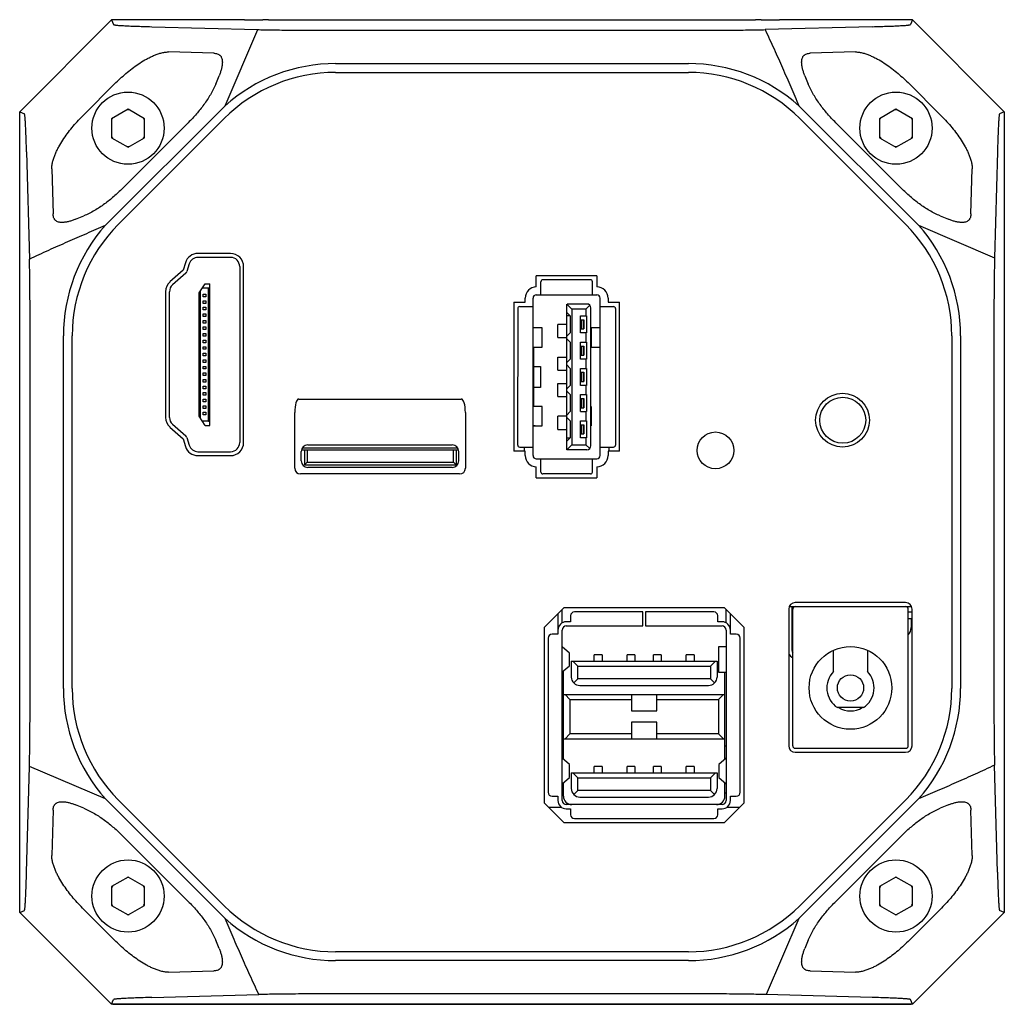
# Model space of a CAD drawing. Header units: millimetres. Extents: x 52 to 372, y 90 to 273.
# Tile 3 of 3: x 297 to 372, y 90 to 165. Entities that reach past the tile are written whole.
import ezdxf

# ---------------------------------------------------------------- set-up
doc = ezdxf.new("R2010")
doc.units = ezdxf.units.MM
doc.header["$LTSCALE"] = 23.1
doc.layers.add('00_COMPONENTS', color=7, linetype='CONTINUOUS')

msp = doc.modelspace()

# ---------------------------------------------------------------- linework, layer by layer
at = {"layer": '00_COMPONENTS', "color": 7}
for p, q in [((296.785, 158.232), (303.785, 165.232)), ((303.785, 165.232), (303.933, 164.875)), ((313.897, 165.232), (303.785, 165.232)), ((315.737, 165.246), (315.312, 165.241)), ((315.737, 165.246), (352.834, 165.246)), ((353.258, 165.241), (352.834, 165.246)), ((364.785, 165.232), (354.673, 165.232)), ((364.785, 165.232), (364.637, 164.875)), ((364.785, 165.232), (371.785, 158.232)), ((306.847, 164.712), (314.913, 164.491)), ((312.426, 158.692), (314.913, 164.491)), ((321.153, 164.438), (347.421, 164.438)), ((361.723, 164.712), (353.557, 164.488)), ((311.567, 162.688), (308.122, 162.786)), ((360.448, 162.786), (357.004, 162.688)), ((320.853, 161.903), (347.717, 161.903)), ((311.72, 160.343), (311.978, 160.974)), ((320.853, 161.232), (347.717, 161.232)), ((356.592, 160.974), (356.851, 160.343)), ((304.119, 160.449), (301.569, 157.898)), ((367.001, 157.898), (364.451, 160.449)), ((303.325, 149.591), (312.426, 158.692)), ((305.035, 158.422), (303.785, 157.7)), ((306.285, 157.7), (305.035, 158.422)), ((365.245, 149.591), (356.144, 158.692)), ((363.535, 158.42), (362.285, 157.698)), ((364.785, 157.698), (363.535, 158.42)), ((296.785, 97.232), (296.785, 158.232)), ((296.785, 158.232), (297.143, 158.084)), ((303.785, 157.7), (303.785, 156.256)), ((312.372, 157.719), (304.298, 149.645)), ((306.285, 156.256), (306.285, 157.7)), ((364.272, 149.645), (356.198, 157.719)), ((362.285, 157.698), (362.285, 156.255)), ((364.785, 156.255), (364.785, 157.698)), ((371.785, 158.232), (371.428, 158.084)), ((371.785, 158.232), (371.785, 97.232)), ((304.618, 152.393), (309.625, 157.4)), ((358.945, 157.4), (363.952, 152.393)), ((303.785, 156.256), (305.035, 155.535)), ((305.035, 155.535), (306.285, 156.256)), ((362.285, 156.255), (363.535, 155.533)), ((363.535, 155.533), (364.785, 156.255)), ((297.305, 155.17), (297.529, 147.004)), ((371.265, 155.17), (371.044, 147.104)), ((299.232, 153.895), (299.33, 150.451)), ((369.24, 150.451), (369.339, 153.895)), ((301.043, 150.04), (301.675, 150.298)), ((366.896, 150.298), (367.527, 150.04)), ((365.245, 149.591), (371.044, 147.104)), ((312.845, 147.434), (310.367, 147.434)), ((312.845, 147.134), (310.367, 147.134)), ((309.411, 146.728), (309.234, 146.154)), ((309.698, 146.64), (309.521, 146.066)), ((313.545, 146.434), (313.545, 133.034)), ((313.845, 133.034), (313.845, 146.434)), ((309.234, 146.154), (308.234, 145.274)), ((309.432, 145.929), (308.433, 145.049)), ((336.135, 144.884), (336.135, 145.734)), ((340.755, 145.734), (336.135, 145.734)), ((340.755, 145.734), (340.755, 144.884)), ((310.46, 144.437), (310.908, 145.134)), ((311.17, 144.784), (310.683, 144.784)), ((310.908, 145.134), (311.28, 145.134)), ((311.17, 144.784), (311.28, 144.861)), ((311.17, 134.684), (311.17, 144.784)), ((311.28, 134.334), (311.28, 145.134)), ((336.485, 144.284), (336.485, 145.284)), ((340.255, 145.434), (336.635, 145.434)), ((340.405, 144.284), (340.405, 145.284)), ((307.895, 144.524), (307.895, 134.945)), ((308.195, 134.945), (308.195, 144.524)), ((310.46, 135.031), (310.46, 144.437)), ((310.57, 134.86), (310.57, 144.608)), ((310.77, 144.134), (310.77, 144.334)), ((310.77, 144.334), (310.97, 144.334)), ((310.97, 144.134), (310.77, 144.134)), ((310.97, 144.334), (310.97, 144.134)), ((335.285, 143.734), (335.285, 144.034)), ((335.885, 138.064), (335.885, 144.034)), ((336.135, 144.284), (340.755, 144.284)), ((341.005, 132.034), (341.005, 144.034)), ((341.605, 144.034), (341.605, 143.734)), ((310.77, 143.634), (310.77, 143.834)), ((310.77, 143.834), (310.97, 143.834)), ((310.97, 143.634), (310.77, 143.634)), ((310.77, 143.134), (310.77, 143.334)), ((310.77, 143.334), (310.97, 143.334)), ((310.97, 143.834), (310.97, 143.634)), ((310.97, 143.334), (310.97, 143.134)), ((334.42, 143.734), (334.42, 132.384)), ((334.42, 143.734), (335.285, 143.734)), ((334.87, 143.384), (335.885, 143.384)), ((338.455, 132.484), (338.455, 143.584)), ((338.836, 143.203), (338.455, 143.584)), ((338.485, 143.586), (340.074, 143.586)), ((340.207, 143.496), (339.914, 143.203)), ((340.295, 132.784), (340.295, 143.284)), ((341.005, 143.384), (342.02, 143.384)), ((341.605, 143.734), (342.474, 143.734)), ((342.474, 132.384), (342.474, 143.734)), ((310.97, 143.134), (310.77, 143.134)), ((310.77, 142.634), (310.77, 142.834)), ((310.77, 142.834), (310.97, 142.834)), ((310.97, 142.634), (310.77, 142.634)), ((310.97, 142.834), (310.97, 142.634)), ((334.72, 143.234), (334.72, 138.064)), ((338.455, 142.944), (338.715, 142.684)), ((338.715, 142.684), (338.455, 142.684)), ((338.715, 142.684), (338.715, 141.384)), ((339.914, 143.203), (338.836, 143.203)), ((338.836, 143.203), (338.836, 132.865)), ((339.515, 142.684), (339.972, 142.684)), ((339.515, 141.384), (339.515, 142.684)), ((339.914, 143.203), (339.914, 142.684)), ((339.972, 142.684), (339.972, 141.384)), ((342.17, 143.234), (342.17, 132.834)), ((310.77, 142.134), (310.77, 142.334)), ((310.77, 142.334), (310.97, 142.334)), ((310.97, 142.134), (310.77, 142.134)), ((310.77, 141.634), (310.77, 141.834)), ((310.77, 141.834), (310.97, 141.834)), ((310.97, 142.334), (310.97, 142.134)), ((310.97, 141.834), (310.97, 141.634)), ((338.455, 142.034), (337.775, 142.034)), ((337.775, 141.034), (337.775, 142.034)), ((339.515, 142.384), (339.765, 142.384)), ((339.565, 142.384), (339.565, 141.684)), ((339.715, 142.384), (339.715, 141.684)), ((339.765, 142.384), (339.765, 141.684)), ((300.115, 114.301), (300.115, 141.164)), ((300.785, 114.301), (300.785, 141.164)), ((310.97, 141.634), (310.77, 141.634)), ((310.77, 141.134), (310.77, 141.334)), ((310.77, 141.334), (310.97, 141.334)), ((310.97, 141.134), (310.77, 141.134)), ((310.97, 141.334), (310.97, 141.134)), ((336.585, 141.773), (335.885, 141.773)), ((336.585, 140.295), (336.585, 141.773)), ((337.775, 141.034), (338.455, 141.034)), ((338.715, 141.384), (338.455, 141.124)), ((339.515, 141.684), (339.765, 141.684)), ((339.972, 141.384), (339.515, 141.384)), ((339.914, 141.384), (339.914, 140.684)), ((341.005, 141.773), (340.305, 141.773)), ((340.305, 141.773), (340.305, 140.295)), ((367.785, 141.164), (367.785, 114.301)), ((368.456, 141.164), (368.456, 114.301)), ((297.58, 114.601), (297.58, 140.868)), ((310.77, 140.634), (310.77, 140.834)), ((310.77, 140.834), (310.97, 140.834)), ((310.97, 140.634), (310.77, 140.634)), ((310.77, 140.134), (310.77, 140.334)), ((310.77, 140.334), (310.97, 140.334)), ((310.97, 140.834), (310.97, 140.634)), ((310.97, 140.334), (310.97, 140.134)), ((335.885, 140.295), (336.585, 140.295)), ((335.955, 135.773), (335.955, 140.295)), ((338.455, 140.944), (338.715, 140.684)), ((338.715, 140.684), (338.715, 139.384)), ((339.515, 140.684), (339.972, 140.684)), ((339.515, 139.384), (339.515, 140.684)), ((339.515, 140.384), (339.765, 140.384)), ((339.565, 140.384), (339.565, 139.684)), ((339.715, 140.384), (339.715, 139.684)), ((339.765, 140.384), (339.765, 139.684)), ((339.972, 140.684), (339.972, 139.384)), ((340.305, 140.295), (341.005, 140.295)), ((370.991, 140.864), (370.991, 114.597)), ((310.97, 140.134), (310.77, 140.134)), ((310.77, 139.634), (310.77, 139.834)), ((310.77, 139.834), (310.97, 139.834)), ((310.97, 139.634), (310.77, 139.634)), ((310.97, 139.834), (310.97, 139.634)), ((337.775, 139.534), (338.455, 139.534)), ((337.775, 138.534), (337.775, 139.534)), ((339.515, 139.684), (339.765, 139.684)), ((310.77, 139.134), (310.77, 139.334)), ((310.77, 139.334), (310.97, 139.334)), ((310.97, 139.134), (310.77, 139.134)), ((310.77, 138.634), (310.77, 138.834)), ((310.77, 138.834), (310.97, 138.834)), ((310.97, 139.334), (310.97, 139.134)), ((310.97, 138.834), (310.97, 138.634)), ((335.955, 138.834), (336.455, 138.834)), ((336.455, 138.834), (336.455, 137.234)), ((338.715, 139.384), (338.455, 139.124)), ((338.455, 138.944), (338.715, 138.684)), ((339.972, 139.384), (339.515, 139.384)), ((339.914, 139.384), (339.914, 138.684)), ((310.97, 138.634), (310.77, 138.634)), ((310.77, 138.134), (310.77, 138.334)), ((310.77, 138.334), (310.97, 138.334)), ((310.97, 138.134), (310.77, 138.134)), ((310.97, 138.334), (310.97, 138.134)), ((334.72, 132.834), (334.72, 138.034)), ((335.885, 132.034), (335.885, 138.034)), ((337.775, 138.534), (338.455, 138.534)), ((338.715, 138.684), (338.715, 137.384)), ((339.515, 138.684), (339.972, 138.684)), ((339.515, 137.384), (339.515, 138.684)), ((339.515, 138.384), (339.765, 138.384)), ((339.565, 138.384), (339.565, 137.684)), ((339.715, 138.384), (339.715, 137.684)), ((339.765, 138.384), (339.765, 137.684)), ((339.972, 138.684), (339.972, 137.384)), ((310.77, 137.634), (310.77, 137.834)), ((310.77, 137.834), (310.97, 137.834)), ((310.97, 137.634), (310.77, 137.634)), ((310.77, 137.134), (310.77, 137.334)), ((310.77, 137.334), (310.97, 137.334)), ((310.97, 137.834), (310.97, 137.634)), ((310.97, 137.334), (310.97, 137.134)), ((337.775, 137.534), (338.455, 137.534)), ((337.775, 136.534), (337.775, 137.534)), ((338.715, 137.384), (338.455, 137.124)), ((339.515, 137.684), (339.765, 137.684)), ((339.972, 137.384), (339.515, 137.384)), ((339.914, 137.384), (339.914, 136.684)), ((310.97, 137.134), (310.77, 137.134)), ((310.77, 136.634), (310.77, 136.834)), ((310.77, 136.834), (310.97, 136.834)), ((310.97, 136.634), (310.77, 136.634)), ((310.97, 136.834), (310.97, 136.634)), ((336.455, 137.234), (335.955, 137.234)), ((337.775, 136.534), (338.455, 136.534)), ((338.455, 136.944), (338.715, 136.684)), ((338.715, 136.684), (338.715, 135.384)), ((339.515, 136.684), (339.972, 136.684)), ((339.515, 135.384), (339.515, 136.684)), ((339.972, 136.684), (339.972, 135.384)), ((310.77, 136.134), (310.77, 136.334)), ((310.77, 136.334), (310.97, 136.334)), ((310.97, 136.134), (310.77, 136.134)), ((310.77, 135.634), (310.77, 135.834)), ((310.77, 135.834), (310.97, 135.834)), ((310.97, 136.334), (310.97, 136.134)), ((310.97, 135.834), (310.97, 135.634)), ((318.054, 136.344), (330.417, 136.344)), ((339.515, 136.384), (339.765, 136.384)), ((339.565, 136.384), (339.565, 135.684)), ((339.715, 136.384), (339.715, 135.684)), ((339.765, 136.384), (339.765, 135.684)), ((310.908, 134.334), (310.46, 135.031)), ((310.97, 135.634), (310.77, 135.634)), ((310.77, 135.134), (310.77, 135.334)), ((310.77, 135.334), (310.97, 135.334)), ((310.97, 135.134), (310.77, 135.134)), ((310.97, 135.334), (310.97, 135.134)), ((317.735, 131.082), (317.735, 135.307)), ((330.735, 135.307), (330.735, 131.082)), ((336.585, 135.773), (335.885, 135.773)), ((336.585, 134.295), (336.585, 135.773)), ((338.455, 135.034), (337.775, 135.034)), ((337.775, 134.034), (337.775, 135.034)), ((338.715, 135.384), (338.455, 135.124)), ((339.515, 135.684), (339.765, 135.684)), ((339.515, 135.384), (339.972, 135.384)), ((339.914, 135.384), (339.914, 134.684)), ((340.305, 135.773), (340.305, 134.295)), ((308.433, 134.419), (309.432, 133.54)), ((310.683, 134.684), (311.17, 134.684)), ((310.908, 134.334), (311.28, 134.334)), ((311.17, 134.684), (311.28, 134.607)), ((335.885, 134.295), (336.585, 134.295)), ((338.455, 134.944), (338.715, 134.684)), ((338.715, 134.684), (338.715, 133.384)), ((339.515, 134.684), (339.972, 134.684)), ((339.515, 133.384), (339.515, 134.684)), ((339.515, 134.384), (339.765, 134.384)), ((339.565, 134.384), (339.565, 133.684)), ((339.715, 134.384), (339.715, 133.684)), ((339.765, 134.384), (339.765, 133.684)), ((339.972, 134.684), (339.972, 133.384)), ((308.234, 134.194), (309.234, 133.314)), ((337.775, 134.034), (338.455, 134.034)), ((339.515, 133.684), (339.765, 133.684)), ((309.234, 133.314), (309.411, 132.74)), ((309.521, 133.403), (309.698, 132.828)), ((318.735, 132.844), (329.735, 132.844)), ((338.455, 133.384), (338.715, 133.384)), ((338.715, 133.384), (338.455, 133.124)), ((338.836, 132.865), (338.455, 132.484)), ((338.836, 132.865), (339.914, 132.865)), ((339.972, 133.384), (339.515, 133.384)), ((339.914, 133.384), (339.914, 132.865)), ((339.914, 132.865), (340.207, 132.572)), ((310.367, 132.334), (312.845, 132.334)), ((310.367, 132.034), (312.845, 132.034)), ((318.235, 131.634), (318.235, 132.344)), ((318.255, 132.484), (318.485, 132.484)), ((318.328, 132.634), (330.142, 132.634)), ((318.485, 132.484), (318.485, 131.334)), ((318.485, 132.484), (330.035, 132.484)), ((318.685, 132.484), (318.685, 131.534)), ((329.835, 131.534), (329.835, 132.484)), ((330.035, 132.484), (330.215, 132.484)), ((330.035, 132.484), (330.035, 131.334)), ((330.235, 131.634), (330.235, 132.344)), ((335.285, 132.384), (334.42, 132.384)), ((334.87, 132.684), (335.885, 132.684)), ((335.235, 132.384), (335.235, 132.684)), ((335.285, 132.034), (335.285, 132.384)), ((339.995, 132.484), (338.455, 132.484)), ((341.005, 132.684), (342.02, 132.684)), ((342.474, 132.384), (341.605, 132.384)), ((341.605, 132.384), (341.605, 132.034)), ((341.655, 132.684), (341.655, 132.384)), ((318.685, 131.534), (318.485, 131.334)), ((318.485, 131.334), (330.035, 131.334)), ((318.685, 131.534), (329.835, 131.534)), ((329.835, 131.534), (330.035, 131.334)), ((336.135, 131.784), (340.755, 131.784)), ((336.485, 130.784), (336.485, 131.784)), ((340.405, 130.784), (340.405, 131.784)), ((330.288, 130.634), (318.182, 130.634)), ((329.735, 131.134), (318.735, 131.134)), ((336.135, 130.332), (336.135, 131.184)), ((340.255, 130.634), (336.635, 130.634)), ((340.755, 131.184), (340.755, 130.332)), ((336.135, 130.332), (340.755, 130.332)), ((364.265, 120.834), (355.865, 120.834)), ((336.735, 118.929), (338.235, 120.429)), ((338.103, 119.296), (338.103, 120.297)), ((350.465, 120.429), (338.235, 120.429)), ((344.253, 120.129), (339.043, 120.129)), ((344.253, 119.064), (344.253, 120.129)), ((349.663, 120.129), (344.453, 120.129)), ((344.453, 120.129), (344.453, 119.064)), ((350.465, 120.429), (351.965, 118.929)), ((350.603, 119.296), (350.603, 120.291)), ((355.365, 120.334), (355.365, 109.934)), ((355.407, 120.534), (364.723, 120.534)), ((355.618, 117.184), (355.618, 120.534)), ((355.668, 109.934), (355.668, 120.334)), ((364.468, 109.934), (364.468, 120.334)), ((364.468, 120.134), (364.765, 120.134)), ((364.765, 109.934), (364.765, 120.334)), ((337.785, 119.979), (337.785, 118.799)), ((338.743, 119.382), (338.423, 119.382)), ((338.743, 119.829), (338.743, 119.382)), ((349.963, 119.382), (349.963, 119.829)), ((350.283, 119.382), (349.963, 119.382)), ((350.921, 118.799), (350.921, 119.973)), ((364.468, 119.634), (364.685, 119.634)), ((364.685, 119.634), (364.685, 118.934)), ((336.735, 118.929), (336.735, 105.579)), ((337.785, 118.744), (337.785, 118.424)), ((338.103, 105.764), (338.103, 118.744)), ((338.423, 119.064), (344.253, 119.064)), ((344.453, 119.064), (350.283, 119.064)), ((350.603, 118.744), (350.603, 105.764)), ((350.921, 118.424), (350.921, 118.744)), ((351.965, 105.579), (351.965, 118.929)), ((337.038, 118.124), (337.038, 106.384)), ((337.785, 118.424), (337.338, 118.424)), ((351.368, 118.424), (350.921, 118.424)), ((351.668, 106.384), (351.668, 118.124)), ((338.67, 116.994), (338.105, 117.459)), ((350.033, 117.504), (350.601, 117.504)), ((350.033, 115.504), (350.033, 117.504)), ((358.768, 115.579), (358.768, 117.202)), ((361.368, 117.202), (361.368, 115.579)), ((338.673, 116.021), (338.673, 116.988)), ((338.803, 116.364), (349.903, 116.364)), ((338.803, 116.364), (338.803, 115.164)), ((338.923, 116.364), (339.303, 115.984)), ((341.153, 116.859), (340.553, 116.859)), ((340.553, 116.364), (340.553, 116.859)), ((341.153, 116.859), (341.153, 116.364)), ((343.653, 116.859), (343.053, 116.859)), ((343.053, 116.364), (343.053, 116.859)), ((343.653, 116.859), (343.653, 116.364)), ((345.653, 116.859), (345.053, 116.859)), ((345.053, 116.364), (345.053, 116.859)), ((345.653, 116.859), (345.653, 116.364)), ((348.153, 116.859), (347.553, 116.859)), ((347.553, 116.364), (347.553, 116.859)), ((348.153, 116.859), (348.153, 116.364)), ((349.403, 115.984), (349.783, 116.364)), ((349.903, 116.364), (349.903, 115.164)), ((338.105, 115.55), (338.67, 116.015)), ((338.203, 108.896), (338.203, 115.631)), ((339.303, 115.984), (349.403, 115.984)), ((339.303, 115.024), (339.303, 115.984)), ((349.403, 115.984), (349.403, 115.024)), ((338.991, 114.712), (339.303, 115.024)), ((349.403, 115.024), (339.303, 115.024)), ((349.403, 115.024), (349.716, 114.712)), ((350.601, 115.504), (350.033, 115.504)), ((350.503, 108.896), (350.503, 115.504)), ((339.443, 114.524), (349.263, 114.524)), ((338.203, 113.844), (350.503, 113.844)), ((338.323, 113.844), (338.703, 113.464)), ((338.703, 113.464), (343.393, 113.464)), ((338.703, 113.464), (338.703, 110.844)), ((343.393, 113.844), (343.393, 112.594)), ((345.313, 112.594), (345.313, 113.844)), ((345.313, 113.464), (350.003, 113.464)), ((350.003, 113.464), (350.383, 113.844)), ((350.003, 113.464), (350.003, 110.844)), ((343.393, 112.594), (345.313, 112.594)), ((361.063, 112.834), (359.073, 112.834)), ((345.313, 111.714), (343.393, 111.714)), ((343.393, 111.714), (343.393, 110.464)), ((345.313, 110.464), (345.313, 111.714)), ((338.203, 110.464), (350.503, 110.464)), ((338.703, 110.844), (338.323, 110.464)), ((343.393, 110.844), (338.703, 110.844)), ((350.003, 110.844), (345.313, 110.844)), ((350.383, 110.464), (350.003, 110.844)), ((338.103, 109.934), (338.203, 109.934)), ((350.503, 109.934), (350.603, 109.934)), ((355.868, 109.734), (364.268, 109.734)), ((338.67, 108.497), (338.105, 108.979)), ((350.601, 108.979), (350.037, 108.497)), ((355.865, 109.434), (364.265, 109.434)), ((297.305, 100.294), (297.526, 108.361)), ((303.325, 105.873), (297.526, 108.361)), ((338.673, 107.517), (338.673, 108.491)), ((341.153, 108.359), (340.553, 108.359)), ((340.553, 107.864), (340.553, 108.359)), ((341.153, 108.359), (341.153, 107.864)), ((343.653, 108.359), (343.053, 108.359)), ((343.053, 107.864), (343.053, 108.359)), ((343.653, 108.359), (343.653, 107.864)), ((345.653, 108.359), (345.053, 108.359)), ((345.053, 107.864), (345.053, 108.359)), ((345.653, 108.359), (345.653, 107.864)), ((348.153, 108.359), (347.553, 108.359)), ((347.553, 107.864), (347.553, 108.359)), ((348.153, 108.359), (348.153, 107.864)), ((350.033, 108.491), (350.033, 107.517)), ((371.265, 100.294), (371.041, 108.46)), ((338.105, 107.029), (338.67, 107.512)), ((338.803, 107.864), (349.903, 107.864)), ((338.803, 107.864), (338.803, 106.664)), ((339.303, 107.484), (338.923, 107.864)), ((339.303, 107.484), (349.403, 107.484)), ((339.303, 106.524), (339.303, 107.484)), ((349.403, 107.484), (349.783, 107.864)), ((349.403, 107.484), (349.403, 106.524)), ((349.903, 107.864), (349.903, 106.664)), ((350.037, 107.512), (350.601, 107.029)), ((338.203, 106.084), (338.203, 107.113)), ((339.303, 106.524), (338.991, 106.212)), ((349.403, 106.524), (339.303, 106.524)), ((349.716, 106.212), (349.403, 106.524)), ((350.503, 106.084), (350.503, 107.113)), ((303.325, 105.873), (312.426, 96.772)), ((304.298, 105.819), (312.372, 97.745)), ((337.338, 106.084), (337.785, 106.084)), ((337.785, 106.084), (337.785, 105.764)), ((338.103, 106.354), (338.203, 106.354)), ((339.443, 106.024), (349.263, 106.024)), ((350.503, 106.354), (350.603, 106.354)), ((350.921, 106.084), (351.368, 106.084)), ((350.921, 105.764), (350.921, 106.084)), ((365.245, 105.873), (356.144, 96.772)), ((356.198, 97.745), (364.272, 105.819)), ((301.675, 105.167), (301.043, 105.425)), ((338.235, 104.079), (336.735, 105.579)), ((338.075, 105.231), (337.084, 105.231)), ((350.283, 105.444), (338.423, 105.444)), ((338.423, 105.126), (338.743, 105.126)), ((338.743, 105.126), (338.743, 104.679)), ((349.963, 105.126), (350.283, 105.126)), ((349.963, 104.679), (349.963, 105.126)), ((351.965, 105.579), (350.465, 104.079)), ((351.617, 105.231), (350.632, 105.231)), ((367.527, 105.425), (366.896, 105.167)), ((299.33, 105.014), (299.232, 101.57)), ((339.043, 104.379), (349.663, 104.379)), ((369.339, 101.57), (369.24, 105.014)), ((338.235, 104.079), (350.465, 104.079)), ((309.625, 98.065), (304.618, 103.072)), ((363.952, 103.072), (358.945, 98.065)), ((305.035, 99.922), (303.785, 99.2)), ((306.285, 99.2), (305.035, 99.922)), ((363.535, 99.922), (362.285, 99.2)), ((364.785, 99.2), (363.535, 99.922)), ((303.785, 99.2), (303.785, 97.756)), ((306.285, 97.756), (306.285, 99.2)), ((362.285, 99.2), (362.285, 97.756)), ((364.785, 97.756), (364.785, 99.2)), ((301.569, 97.566), (304.119, 95.016)), ((303.785, 97.756), (305.035, 97.035)), ((305.035, 97.035), (306.285, 97.756)), ((362.285, 97.756), (363.535, 97.035)), ((363.535, 97.035), (364.785, 97.756)), ((364.451, 95.016), (367.001, 97.566)), ((296.785, 97.232), (297.143, 97.38)), ((303.785, 90.232), (296.785, 97.232)), ((356.144, 96.772), (353.657, 90.974)), ((371.785, 97.232), (364.785, 90.232)), ((371.785, 97.232), (371.428, 97.38)), ((311.978, 94.491), (311.72, 95.122)), ((356.851, 95.122), (356.592, 94.491)), ((347.717, 94.232), (320.853, 94.232)), ((347.717, 93.562), (320.853, 93.562)), ((308.122, 92.679), (311.567, 92.777)), ((357.004, 92.777), (360.448, 92.679)), ((306.847, 90.753), (315.013, 90.976)), ((347.417, 91.027), (321.149, 91.027)), ((361.723, 90.753), (353.657, 90.974)), ((303.785, 90.232), (303.933, 90.59)), ((364.785, 90.232), (303.785, 90.232)), ((303.888, 90.232), (303.89, 90.231)), ((303.89, 90.231), (364.68, 90.231)), ((364.785, 90.232), (364.637, 90.59)), ((364.68, 90.231), (364.682, 90.232))]:
    msp.add_line(p, q, dxfattribs=at)
for centre, radius in [((305.035, 156.982), 2.75), ((363.535, 156.981), 2.75), ((359.465, 134.734), 2.05), ((359.479, 134.734), 1.75), ((349.785, 132.434), 1.4), ((360.068, 114.334), 3.15), ((360.068, 114.334), 1), ((305.035, 98.482), 2.75), ((363.535, 98.482), 2.75)]:
    msp.add_circle(centre, radius, dxfattribs=at)
for centre, radius, start, end in [((320.853, 149.238), 12.665, 90, 131.71244), ((347.717, 149.238), 12.665, 48.28756, 90), ((320.853, 149.238), 11.994, 90, 135), ((347.717, 149.238), 11.994, 45, 90), ((305.035, 156.982), 1.4, 87.57466, 92.90677), ((363.535, 156.981), 1.4, 87.57466, 92.90677), ((305.035, 156.982), 1.4, 148.12361, 153.2345), ((305.035, 156.982), 1.4, 27.7833, 32.90677), ((363.535, 156.981), 1.4, 148.12361, 153.2345), ((363.535, 156.981), 1.4, 27.7833, 32.90677), ((305.035, 156.982), 1.4, 207.89261, 213.56599), ((305.035, 156.982), 1.4, 327.57521, 333.2345), ((363.535, 156.981), 1.4, 207.89261, 213.56599), ((363.535, 156.981), 1.4, 327.57521, 333.2345), ((305.035, 156.982), 1.4, 267.0238, 273.56599), ((363.535, 156.981), 1.4, 267.0238, 273.56599), ((312.779, 141.164), 12.665, 138.28756, 180), ((312.779, 141.164), 11.994, 135, 180), ((355.791, 141.164), 11.994, 0, 45), ((355.791, 141.164), 12.665, 0, 41.71244), ((310.367, 146.434), 1, 90, 162.89727), ((310.367, 146.434), 0.7, 90, 162.89727), ((312.845, 146.434), 1, 0, 90.00788), ((312.845, 146.434), 0.7, 360, 90), ((309.234, 146.154), 0.3, 311.34778, 342.89727), ((308.895, 144.524), 1, 131.34778, 179.99595), ((308.895, 144.524), 0.7, 131.34778, 180), ((336.135, 144.034), 0.85, 90, 180), ((336.635, 145.284), 0.15, 90, 180), ((340.255, 145.284), 0.15, 0, 90), ((340.755, 144.034), 0.85, 0, 90), ((336.135, 144.034), 0.25, 90, 180), ((340.755, 144.034), 0.25, 0, 90), ((334.87, 143.234), 0.15, 90, 180), ((339.995, 143.284), 0.3, 0, 90), ((342.02, 143.234), 0.15, 0, 90), ((308.895, 134.945), 1, 180, 228.65222), ((308.895, 134.945), 0.7, 180, 228.65222), ((309.234, 133.314), 0.3, 17.10273, 48.65222), ((310.367, 133.034), 0.7, 197.10273, 270), ((312.845, 133.034), 1, 270, 0.0037), ((312.845, 133.034), 0.7, 270, 360), ((318.735, 132.344), 0.5, 90, 180), ((329.735, 132.344), 0.5, 0, 90), ((334.87, 132.834), 0.15, 180, 270), ((339.995, 132.784), 0.3, 270, 360), ((342.02, 132.834), 0.15, 270, 360), ((310.367, 133.034), 1, 197.10273, 270), ((336.135, 132.034), 0.85, 180, 270), ((336.135, 132.034), 0.25, 180, 270), ((340.755, 132.034), 0.85, 270, 360), ((340.755, 132.034), 0.25, 270, 360), ((318.735, 131.634), 0.5, 180, 270), ((329.735, 131.634), 0.5, 270, 360), ((336.635, 130.784), 0.15, 180, 270), ((340.255, 130.784), 0.15, 270, 360), ((355.865, 120.334), 0.5, 90, 180), ((364.265, 120.334), 0.5, 0, 90), ((339.043, 119.829), 0.3, 90, 180), ((349.663, 119.829), 0.3, 0, 90), ((355.868, 120.334), 0.2, 90, 180), ((364.268, 120.334), 0.2, 0, 90), ((338.423, 118.744), 0.638, 90, 180), ((350.283, 118.744), 0.638, 0, 90), ((338.423, 118.744), 0.32, 90, 180), ((350.283, 118.744), 0.32, 0, 90), ((363.885, 118.934), 0.8, 316.9539, 360), ((337.338, 118.124), 0.3, 90, 180), ((351.368, 118.124), 0.3, 0, 90), ((355.918, 117.184), 0.3, 180, 213.55731), ((355.918, 117.184), 0.6, 202.71456, 245.36538), ((360.068, 114.334), 1.8, 136.23826, 236.44269), ((360.068, 114.334), 1.8, 303.55731, 43.76174), ((339.443, 115.164), 0.64, 180, 270), ((349.263, 115.164), 0.64, 270, 360), ((312.779, 114.301), 12.665, 180, 221.71244), ((312.779, 114.301), 11.994, 180, 225), ((355.791, 114.301), 11.994, 315, 360), ((355.791, 114.301), 12.665, 318.28756, 360), ((360.068, 114.334), 1.75, 239.05, 300.95463), ((355.865, 109.934), 0.5, 180, 270), ((355.868, 109.934), 0.2, 180, 270), ((364.265, 109.934), 0.5, 270, 360), ((364.268, 109.934), 0.2, 270.0012, 359.9988), ((339.443, 106.664), 0.64, 180, 270), ((349.263, 106.664), 0.64, 270, 360), ((337.338, 106.384), 0.3, 180, 270), ((338.843, 106.084), 0.64, 180, 270), ((349.863, 106.084), 0.64, 270, 360), ((351.368, 106.384), 0.3, 270, 360), ((338.423, 105.764), 0.638, 180, 270), ((338.423, 105.764), 0.32, 180, 270), ((350.283, 105.764), 0.638, 270, 360), ((350.283, 105.764), 0.32, 270, 360), ((339.043, 104.679), 0.3, 180, 270), ((349.663, 104.679), 0.3, 270, 360), ((305.035, 98.482), 1.4, 87.57466, 92.90677), ((363.535, 98.482), 1.4, 87.57466, 92.90677), ((305.035, 98.482), 1.4, 148.12361, 153.2345), ((305.035, 98.482), 1.4, 27.7833, 32.90677), ((363.535, 98.482), 1.4, 148.12361, 153.2345), ((363.535, 98.482), 1.4, 27.7833, 32.90677), ((305.035, 98.482), 1.4, 207.89261, 213.56599), ((305.035, 98.482), 1.4, 327.57521, 333.2345), ((320.853, 106.227), 11.994, 225, 270), ((347.717, 106.227), 11.994, 270, 315), ((363.535, 98.482), 1.4, 207.89261, 213.56599), ((363.535, 98.482), 1.4, 327.57521, 333.2345), ((305.035, 98.482), 1.4, 267.0238, 273.56599), ((320.853, 106.227), 12.665, 228.28756, 270), ((347.717, 106.227), 12.665, 270, 311.71244), ((363.535, 98.482), 1.4, 267.0238, 273.56599)]:
    msp.add_arc(centre, radius, start, end, dxfattribs=at)
for centre, major_axis, ratio, start_param, end_param in [((313.898, 165.26), (2, 0), 0.013962, -1.570991, -0.785544), ((354.673, 165.26), (2, 0), 0.013962, -2.356048, -1.570601), ((318.294, 134.524), (-0.26, 1.819), 0.272166, -0.038861, 1.087435), ((330.176, 134.524), (0.26, 1.819), 0.272166, -1.087435, 0.038861), ((318.294, 131.193), (0.433, 0.433), 0.816497, -3.826312, -2.456873), ((330.176, 131.193), (-0.433, 0.433), 0.816497, -3.826312, -2.456873)]:
    msp.add_ellipse(centre, major_axis=major_axis, ratio=ratio, start_param=start_param, end_param=end_param, dxfattribs=at)
for points, knots in [([(303.933, 164.875), (303.934, 164.873), (303.94, 164.868), (303.951, 164.864), (303.968, 164.858), (303.99, 164.853), (304.019, 164.848), (304.068, 164.841), (304.144, 164.832), (304.252, 164.821), (304.383, 164.811), (304.536, 164.801), (304.711, 164.791), (304.908, 164.78), (305.126, 164.77), (305.364, 164.76), (305.723, 164.747), (306.219, 164.73), (306.63, 164.718), (306.847, 164.712)], [0, 0, 0, 0, 0.002515, 0.006664, 0.012663, 0.020575, 0.030426, 0.042223, 0.07166, 0.108861, 0.153764, 0.206281, 0.26631, 0.333727, 0.408401, 0.490183, 0.57892, 0.776584, 1, 1, 1, 1]), ([(314.913, 164.491), (315.078, 164.487), (315.444, 164.478), (316.304, 164.464), (317.586, 164.45), (319.3, 164.44), (320.52, 164.438), (321.153, 164.438)], [0, 0, 0, 0, 0.079281, 0.175912, 0.413657, 0.695399, 1, 1, 1, 1]), ([(347.421, 164.438), (348.037, 164.438), (349.225, 164.44), (350.901, 164.45), (352.162, 164.463), (353.02, 164.476), (353.389, 164.484), (353.557, 164.488)], [0, 0, 0, 0, 0.301048, 0.580782, 0.819395, 0.917842, 1, 1, 1, 1]), ([(353.557, 164.488), (353.677, 164.243), (353.91, 163.754), (354.248, 163.02), (354.574, 162.293), (354.999, 161.33), (355.522, 160.131), (355.937, 159.171), (356.144, 158.692)], [0, 0, 0, 0, 0.129154, 0.256112, 0.381522, 0.505987, 0.753453, 1, 1, 1, 1]), ([(361.723, 164.712), (361.941, 164.718), (362.351, 164.73), (362.847, 164.747), (363.206, 164.76), (363.445, 164.77), (363.663, 164.78), (363.859, 164.791), (364.035, 164.801), (364.188, 164.811), (364.318, 164.821), (364.427, 164.832), (364.503, 164.841), (364.552, 164.848), (364.58, 164.853), (364.603, 164.858), (364.62, 164.864), (364.631, 164.868), (364.636, 164.873), (364.637, 164.875)], [0, 0, 0, 0, 0.223416, 0.42108, 0.509817, 0.591599, 0.666273, 0.73369, 0.793719, 0.846236, 0.891139, 0.92834, 0.957777, 0.969574, 0.979425, 0.987337, 0.993336, 0.997485, 1, 1, 1, 1]), ([(304.119, 160.449), (304.258, 160.588), (304.544, 160.86), (304.99, 161.248), (305.456, 161.612), (305.941, 161.95), (306.363, 162.205), (306.712, 162.388), (306.98, 162.512), (307.255, 162.621), (307.537, 162.71), (307.779, 162.762), (307.974, 162.784), (308.073, 162.787), (308.122, 162.786)], [0, 0, 0, 0, 0.12501, 0.250018, 0.375022, 0.500022, 0.625013, 0.687518, 0.750022, 0.812523, 0.875018, 0.9375, 0.968751, 1, 1, 1, 1]), ([(360.448, 162.786), (360.497, 162.787), (360.596, 162.784), (360.792, 162.762), (361.033, 162.71), (361.315, 162.621), (361.59, 162.512), (361.858, 162.388), (362.207, 162.205), (362.629, 161.95), (363.115, 161.612), (363.58, 161.248), (364.027, 160.86), (364.312, 160.588), (364.451, 160.449)], [0, 0, 0, 0, 0.031249, 0.0625, 0.124982, 0.187477, 0.249978, 0.312481, 0.374986, 0.499977, 0.624977, 0.749982, 0.87499, 1, 1, 1, 1]), ([(311.567, 162.688), (311.612, 162.686), (311.701, 162.679), (311.832, 162.651), (311.936, 162.607), (312.011, 162.557), (312.06, 162.512), (312.103, 162.46), (312.15, 162.384), (312.19, 162.279), (312.215, 162.147), (312.223, 162.012), (312.218, 161.878), (312.198, 161.7), (312.152, 161.481), (312.075, 161.224), (312.012, 161.057), (311.978, 160.974)], [0, 0, 0, 0, 0.062509, 0.124991, 0.187417, 0.218672, 0.249925, 0.281178, 0.312434, 0.374871, 0.437361, 0.49987, 0.562391, 0.624915, 0.749926, 0.874958, 1, 1, 1, 1]), ([(356.592, 160.974), (356.559, 161.057), (356.495, 161.224), (356.418, 161.481), (356.372, 161.7), (356.352, 161.878), (356.347, 162.012), (356.356, 162.147), (356.381, 162.279), (356.421, 162.384), (356.467, 162.46), (356.51, 162.512), (356.56, 162.557), (356.634, 162.607), (356.738, 162.651), (356.87, 162.679), (356.959, 162.686), (357.004, 162.688)], [0, 0, 0, 0, 0.125042, 0.250074, 0.375085, 0.437609, 0.500129, 0.562639, 0.625129, 0.687566, 0.718823, 0.750075, 0.781328, 0.812583, 0.875009, 0.937491, 1, 1, 1, 1]), ([(311.72, 160.343), (311.662, 160.203), (311.535, 159.928), (311.315, 159.53), (311.073, 159.145), (310.813, 158.773), (310.536, 158.412), (310.246, 158.063), (309.942, 157.725), (309.732, 157.507), (309.625, 157.4)], [0, 0, 0, 0, 0.124984, 0.249978, 0.374977, 0.499978, 0.624982, 0.749987, 0.874993, 1, 1, 1, 1]), ([(358.945, 157.4), (358.838, 157.507), (358.628, 157.725), (358.325, 158.063), (358.034, 158.412), (357.758, 158.773), (357.497, 159.145), (357.255, 159.53), (357.036, 159.928), (356.908, 160.203), (356.851, 160.343)], [0, 0, 0, 0, 0.125009, 0.250017, 0.375023, 0.500028, 0.625029, 0.750027, 0.875019, 1, 1, 1, 1]), ([(297.305, 155.17), (297.299, 155.388), (297.288, 155.798), (297.271, 156.295), (297.257, 156.653), (297.247, 156.892), (297.237, 157.11), (297.227, 157.307), (297.217, 157.482), (297.206, 157.635), (297.196, 157.766), (297.186, 157.874), (297.177, 157.95), (297.169, 157.999), (297.164, 158.027), (297.159, 158.05), (297.154, 158.067), (297.149, 158.078), (297.145, 158.083), (297.143, 158.084)], [0, 0, 0, 0, 0.223416, 0.42108, 0.509817, 0.591599, 0.666273, 0.73369, 0.793719, 0.846236, 0.891139, 0.92834, 0.957777, 0.969574, 0.979425, 0.987337, 0.993336, 0.997485, 1, 1, 1, 1]), ([(299.232, 153.895), (299.23, 153.944), (299.233, 154.043), (299.255, 154.239), (299.307, 154.48), (299.397, 154.762), (299.505, 155.037), (299.63, 155.305), (299.813, 155.655), (300.068, 156.076), (300.405, 156.562), (300.77, 157.027), (301.157, 157.474), (301.43, 157.759), (301.569, 157.898)], [0, 0, 0, 0, 0.031249, 0.0625, 0.124982, 0.187477, 0.249978, 0.312481, 0.374986, 0.499977, 0.624977, 0.749982, 0.87499, 1, 1, 1, 1]), ([(367.001, 157.898), (367.141, 157.759), (367.413, 157.474), (367.8, 157.027), (368.165, 156.562), (368.503, 156.076), (368.758, 155.655), (368.94, 155.305), (369.065, 155.037), (369.174, 154.762), (369.263, 154.48), (369.315, 154.239), (369.337, 154.043), (369.34, 153.944), (369.339, 153.895)], [0, 0, 0, 0, 0.12501, 0.250018, 0.375022, 0.500022, 0.625013, 0.687518, 0.750022, 0.812523, 0.875018, 0.9375, 0.968751, 1, 1, 1, 1]), ([(371.428, 158.084), (371.426, 158.083), (371.421, 158.078), (371.416, 158.067), (371.411, 158.05), (371.406, 158.027), (371.401, 157.999), (371.393, 157.95), (371.384, 157.874), (371.374, 157.766), (371.364, 157.635), (371.354, 157.482), (371.343, 157.307), (371.333, 157.11), (371.323, 156.892), (371.313, 156.653), (371.299, 156.295), (371.283, 155.798), (371.271, 155.388), (371.265, 155.17)], [0, 0, 0, 0, 0.002515, 0.006664, 0.012663, 0.020575, 0.030426, 0.042223, 0.07166, 0.108861, 0.153764, 0.206281, 0.26631, 0.333727, 0.408401, 0.490183, 0.57892, 0.776584, 1, 1, 1, 1]), ([(304.618, 152.393), (304.511, 152.285), (304.293, 152.075), (303.955, 151.772), (303.605, 151.481), (303.245, 151.205), (302.872, 150.945), (302.488, 150.702), (302.09, 150.483), (301.815, 150.355), (301.675, 150.298)], [0, 0, 0, 0, 0.125009, 0.250017, 0.375023, 0.500028, 0.625029, 0.750027, 0.875019, 1, 1, 1, 1]), ([(366.896, 150.298), (366.755, 150.355), (366.48, 150.483), (366.083, 150.702), (365.698, 150.945), (365.326, 151.205), (364.965, 151.481), (364.616, 151.772), (364.277, 152.075), (364.059, 152.285), (363.952, 152.393)], [0, 0, 0, 0, 0.124984, 0.249978, 0.374977, 0.499978, 0.624982, 0.749987, 0.874993, 1, 1, 1, 1]), ([(301.043, 150.04), (300.961, 150.006), (300.793, 149.943), (300.536, 149.865), (300.317, 149.82), (300.139, 149.8), (300.005, 149.795), (299.871, 149.803), (299.739, 149.828), (299.634, 149.868), (299.557, 149.914), (299.505, 149.957), (299.46, 150.007), (299.41, 150.081), (299.366, 150.185), (299.338, 150.317), (299.331, 150.406), (299.33, 150.451)], [0, 0, 0, 0, 0.125042, 0.250074, 0.375085, 0.437609, 0.500129, 0.562639, 0.625129, 0.687566, 0.718823, 0.750075, 0.781328, 0.812583, 0.875009, 0.937491, 1, 1, 1, 1]), ([(369.24, 150.451), (369.239, 150.406), (369.232, 150.317), (369.204, 150.185), (369.16, 150.081), (369.11, 150.007), (369.065, 149.957), (369.013, 149.914), (368.937, 149.868), (368.831, 149.828), (368.699, 149.803), (368.565, 149.795), (368.431, 149.8), (368.253, 149.82), (368.034, 149.865), (367.777, 149.943), (367.61, 150.006), (367.527, 150.04)], [0, 0, 0, 0, 0.062509, 0.124991, 0.187417, 0.218672, 0.249925, 0.281178, 0.312434, 0.374871, 0.437361, 0.49987, 0.562391, 0.624915, 0.749926, 0.874958, 1, 1, 1, 1]), ([(297.529, 147.004), (297.775, 147.124), (298.264, 147.357), (298.997, 147.695), (299.725, 148.021), (300.687, 148.446), (301.887, 148.969), (302.846, 149.384), (303.325, 149.591)], [0, 0, 0, 0, 0.129154, 0.256112, 0.381522, 0.505987, 0.753453, 1, 1, 1, 1]), ([(371.044, 147.104), (371.04, 146.939), (371.031, 146.574), (371.017, 145.713), (371.003, 144.432), (370.993, 142.717), (370.991, 141.498), (370.991, 140.864)], [0, 0, 0, 0, 0.079281, 0.175912, 0.413657, 0.695399, 1, 1, 1, 1]), ([(297.58, 140.868), (297.58, 141.484), (297.578, 142.672), (297.568, 144.348), (297.555, 145.609), (297.541, 146.467), (297.533, 146.836), (297.529, 147.004)], [0, 0, 0, 0, 0.301048, 0.580782, 0.819395, 0.917842, 1, 1, 1, 1]), ([(336.057, 134.295), (336.026, 134.295), (335.962, 134.31), (335.909, 134.349), (335.885, 134.372)], [0, 0, 0, 0, 0.476743, 1, 1, 1, 1]), ([(338.673, 116.988), (338.673, 116.988), (338.673, 116.991), (338.671, 116.992), (338.67, 116.994)], [0, 0, 0, 0, 0.212035, 1, 1, 1, 1]), ([(338.67, 116.015), (338.67, 116.016), (338.672, 116.017), (338.673, 116.019), (338.673, 116.021)], [0, 0, 0, 0, 0.306571, 1, 1, 1, 1]), ([(297.526, 108.361), (297.531, 108.525), (297.539, 108.891), (297.554, 109.752), (297.567, 111.033), (297.577, 112.747), (297.58, 113.967), (297.58, 114.601)], [0, 0, 0, 0, 0.079281, 0.175912, 0.413657, 0.695399, 1, 1, 1, 1]), ([(370.991, 114.597), (370.991, 113.981), (370.993, 112.793), (371.002, 111.117), (371.015, 109.855), (371.029, 108.998), (371.037, 108.628), (371.041, 108.46)], [0, 0, 0, 0, 0.301048, 0.580782, 0.819395, 0.917842, 1, 1, 1, 1]), ([(338.673, 108.491), (338.673, 108.492), (338.673, 108.494), (338.671, 108.496), (338.67, 108.497)], [0, 0, 0, 0, 0.214038, 1, 1, 1, 1]), ([(350.037, 108.497), (350.036, 108.497), (350.034, 108.495), (350.033, 108.493), (350.033, 108.491)], [0, 0, 0, 0, 0.303883, 1, 1, 1, 1]), ([(371.041, 108.46), (370.796, 108.341), (370.307, 108.107), (369.573, 107.77), (368.846, 107.443), (367.883, 107.018), (366.683, 106.496), (365.724, 106.08), (365.245, 105.873)], [0, 0, 0, 0, 0.129154, 0.256112, 0.381522, 0.505987, 0.753453, 1, 1, 1, 1]), ([(338.67, 107.512), (338.67, 107.512), (338.672, 107.514), (338.673, 107.516), (338.673, 107.517)], [0, 0, 0, 0, 0.303883, 1, 1, 1, 1]), ([(350.033, 107.517), (350.033, 107.517), (350.034, 107.515), (350.035, 107.513), (350.037, 107.512)], [0, 0, 0, 0, 0.214038, 1, 1, 1, 1]), ([(299.33, 105.014), (299.331, 105.059), (299.338, 105.148), (299.366, 105.279), (299.41, 105.383), (299.46, 105.458), (299.505, 105.508), (299.557, 105.55), (299.634, 105.597), (299.739, 105.637), (299.871, 105.662), (300.005, 105.67), (300.139, 105.665), (300.317, 105.645), (300.536, 105.6), (300.793, 105.522), (300.961, 105.459), (301.043, 105.425)], [0, 0, 0, 0, 0.062509, 0.124991, 0.187417, 0.218672, 0.249925, 0.281178, 0.312434, 0.374871, 0.437361, 0.49987, 0.562391, 0.624915, 0.749926, 0.874958, 1, 1, 1, 1]), ([(301.675, 105.167), (301.815, 105.11), (302.09, 104.982), (302.488, 104.762), (302.872, 104.52), (303.245, 104.26), (303.605, 103.983), (303.955, 103.693), (304.293, 103.39), (304.511, 103.179), (304.618, 103.072)], [0, 0, 0, 0, 0.124984, 0.249978, 0.374977, 0.499978, 0.624982, 0.749987, 0.874993, 1, 1, 1, 1]), ([(363.952, 103.072), (364.059, 103.179), (364.277, 103.39), (364.616, 103.693), (364.965, 103.983), (365.326, 104.26), (365.698, 104.52), (366.083, 104.762), (366.481, 104.982), (366.755, 105.11), (366.896, 105.167)], [0, 0, 0, 0, 0.125009, 0.250017, 0.375023, 0.500028, 0.625029, 0.750027, 0.875019, 1, 1, 1, 1]), ([(367.527, 105.425), (367.61, 105.459), (367.777, 105.522), (368.034, 105.6), (368.253, 105.645), (368.431, 105.665), (368.565, 105.67), (368.699, 105.662), (368.831, 105.637), (368.937, 105.597), (369.013, 105.55), (369.065, 105.508), (369.11, 105.458), (369.16, 105.383), (369.204, 105.279), (369.232, 105.148), (369.239, 105.059), (369.24, 105.014)], [0, 0, 0, 0, 0.125042, 0.250074, 0.375085, 0.437609, 0.500129, 0.562639, 0.625129, 0.687566, 0.718823, 0.750075, 0.781328, 0.812583, 0.875009, 0.937491, 1, 1, 1, 1]), ([(301.569, 97.566), (301.43, 97.706), (301.157, 97.991), (300.77, 98.437), (300.405, 98.903), (300.068, 99.388), (299.813, 99.81), (299.63, 100.159), (299.505, 100.428), (299.397, 100.703), (299.307, 100.985), (299.255, 101.226), (299.233, 101.422), (299.23, 101.52), (299.232, 101.57)], [0, 0, 0, 0, 0.12501, 0.250018, 0.375022, 0.500022, 0.625013, 0.687518, 0.750022, 0.812523, 0.875018, 0.9375, 0.968751, 1, 1, 1, 1]), ([(369.339, 101.57), (369.34, 101.52), (369.337, 101.422), (369.315, 101.226), (369.263, 100.985), (369.174, 100.703), (369.065, 100.428), (368.94, 100.159), (368.758, 99.81), (368.503, 99.388), (368.165, 98.903), (367.8, 98.437), (367.413, 97.991), (367.141, 97.706), (367.001, 97.566)], [0, 0, 0, 0, 0.031249, 0.0625, 0.124982, 0.187477, 0.249978, 0.312481, 0.374986, 0.499977, 0.624977, 0.749982, 0.87499, 1, 1, 1, 1]), ([(297.143, 97.38), (297.145, 97.381), (297.149, 97.387), (297.154, 97.398), (297.159, 97.415), (297.164, 97.437), (297.169, 97.466), (297.177, 97.515), (297.186, 97.591), (297.196, 97.699), (297.206, 97.83), (297.217, 97.983), (297.227, 98.158), (297.237, 98.355), (297.247, 98.573), (297.257, 98.812), (297.271, 99.17), (297.288, 99.667), (297.299, 100.077), (297.305, 100.294)], [0, 0, 0, 0, 0.002515, 0.006664, 0.012663, 0.020575, 0.030426, 0.042223, 0.07166, 0.108861, 0.153764, 0.206281, 0.26631, 0.333727, 0.408401, 0.490183, 0.57892, 0.776584, 1, 1, 1, 1]), ([(371.265, 100.294), (371.271, 100.077), (371.283, 99.667), (371.299, 99.17), (371.313, 98.812), (371.323, 98.573), (371.333, 98.355), (371.343, 98.158), (371.354, 97.983), (371.364, 97.83), (371.374, 97.699), (371.384, 97.591), (371.393, 97.515), (371.401, 97.466), (371.406, 97.437), (371.411, 97.415), (371.416, 97.398), (371.421, 97.387), (371.426, 97.381), (371.428, 97.38)], [0, 0, 0, 0, 0.223416, 0.42108, 0.509817, 0.591599, 0.666273, 0.73369, 0.793719, 0.846236, 0.891139, 0.92834, 0.957777, 0.969574, 0.979425, 0.987337, 0.993336, 0.997485, 1, 1, 1, 1]), ([(309.625, 98.065), (309.732, 97.958), (309.942, 97.74), (310.246, 97.402), (310.536, 97.053), (310.813, 96.692), (311.073, 96.32), (311.315, 95.935), (311.535, 95.537), (311.662, 95.262), (311.72, 95.122)], [0, 0, 0, 0, 0.125009, 0.250017, 0.375023, 0.500028, 0.625029, 0.750027, 0.875019, 1, 1, 1, 1]), ([(356.851, 95.122), (356.908, 95.262), (357.036, 95.537), (357.255, 95.935), (357.497, 96.32), (357.758, 96.692), (358.034, 97.053), (358.325, 97.402), (358.628, 97.74), (358.838, 97.958), (358.945, 98.065)], [0, 0, 0, 0, 0.124984, 0.249978, 0.374977, 0.499978, 0.624982, 0.749987, 0.874993, 1, 1, 1, 1]), ([(315.013, 90.976), (314.894, 91.222), (314.66, 91.711), (314.323, 92.444), (313.996, 93.172), (313.571, 94.135), (313.048, 95.334), (312.633, 96.294), (312.426, 96.772)], [0, 0, 0, 0, 0.129154, 0.256112, 0.381522, 0.505987, 0.753453, 1, 1, 1, 1]), ([(308.122, 92.679), (308.073, 92.678), (307.974, 92.68), (307.779, 92.702), (307.537, 92.755), (307.255, 92.844), (306.98, 92.953), (306.712, 93.077), (306.363, 93.26), (305.941, 93.515), (305.456, 93.853), (304.99, 94.217), (304.544, 94.605), (304.258, 94.877), (304.119, 95.016)], [0, 0, 0, 0, 0.031249, 0.0625, 0.124982, 0.187477, 0.249978, 0.312481, 0.374986, 0.499977, 0.624977, 0.749982, 0.87499, 1, 1, 1, 1]), ([(364.451, 95.016), (364.312, 94.877), (364.027, 94.605), (363.58, 94.217), (363.115, 93.853), (362.629, 93.515), (362.207, 93.26), (361.858, 93.077), (361.59, 92.953), (361.315, 92.844), (361.033, 92.755), (360.792, 92.702), (360.596, 92.68), (360.497, 92.678), (360.448, 92.679)], [0, 0, 0, 0, 0.12501, 0.250018, 0.375022, 0.500022, 0.625013, 0.687518, 0.750022, 0.812523, 0.875018, 0.9375, 0.968751, 1, 1, 1, 1]), ([(311.978, 94.491), (312.012, 94.408), (312.075, 94.24), (312.152, 93.983), (312.198, 93.764), (312.218, 93.586), (312.223, 93.452), (312.215, 93.318), (312.19, 93.186), (312.15, 93.081), (312.103, 93.004), (312.06, 92.952), (312.011, 92.907), (311.936, 92.857), (311.832, 92.814), (311.701, 92.786), (311.612, 92.778), (311.567, 92.777)], [0, 0, 0, 0, 0.125042, 0.250074, 0.375085, 0.437609, 0.500129, 0.562639, 0.625129, 0.687566, 0.718823, 0.750075, 0.781328, 0.812583, 0.875009, 0.937491, 1, 1, 1, 1]), ([(357.004, 92.777), (356.959, 92.778), (356.87, 92.786), (356.738, 92.814), (356.634, 92.857), (356.56, 92.907), (356.51, 92.952), (356.467, 93.004), (356.421, 93.081), (356.381, 93.186), (356.356, 93.318), (356.347, 93.452), (356.352, 93.586), (356.372, 93.764), (356.418, 93.983), (356.495, 94.24), (356.559, 94.408), (356.592, 94.491)], [0, 0, 0, 0, 0.062509, 0.124991, 0.187417, 0.218672, 0.249925, 0.281178, 0.312434, 0.374871, 0.437361, 0.49987, 0.562391, 0.624915, 0.749926, 0.874958, 1, 1, 1, 1]), ([(321.149, 91.027), (320.534, 91.027), (319.346, 91.025), (317.67, 91.015), (316.408, 91.002), (315.551, 90.988), (315.181, 90.981), (315.013, 90.976)], [0, 0, 0, 0, 0.301048, 0.580782, 0.819395, 0.917842, 1, 1, 1, 1]), ([(353.657, 90.974), (353.492, 90.978), (353.126, 90.986), (352.266, 91.001), (350.984, 91.015), (349.27, 91.025), (348.051, 91.027), (347.417, 91.027)], [0, 0, 0, 0, 0.079281, 0.175912, 0.413657, 0.695399, 1, 1, 1, 1]), ([(306.847, 90.753), (306.63, 90.747), (306.219, 90.735), (305.723, 90.718), (305.364, 90.704), (305.126, 90.694), (304.908, 90.684), (304.711, 90.674), (304.536, 90.664), (304.383, 90.654), (304.252, 90.643), (304.144, 90.633), (304.068, 90.624), (304.019, 90.617), (303.99, 90.611), (303.968, 90.606), (303.951, 90.601), (303.94, 90.596), (303.934, 90.592), (303.933, 90.59)], [0, 0, 0, 0, 0.223416, 0.42108, 0.509817, 0.591599, 0.666273, 0.73369, 0.793719, 0.846236, 0.891139, 0.92834, 0.957777, 0.969574, 0.979425, 0.987337, 0.993336, 0.997485, 1, 1, 1, 1]), ([(364.637, 90.59), (364.636, 90.592), (364.631, 90.596), (364.62, 90.601), (364.603, 90.606), (364.58, 90.611), (364.552, 90.617), (364.503, 90.624), (364.427, 90.633), (364.318, 90.643), (364.188, 90.654), (364.035, 90.664), (363.859, 90.674), (363.663, 90.684), (363.445, 90.694), (363.206, 90.704), (362.847, 90.718), (362.351, 90.735), (361.941, 90.747), (361.723, 90.753)], [0, 0, 0, 0, 0.002515, 0.006664, 0.012663, 0.020575, 0.030426, 0.042223, 0.07166, 0.108861, 0.153764, 0.206281, 0.26631, 0.333727, 0.408401, 0.490183, 0.57892, 0.776584, 1, 1, 1, 1])]:
    msp.add_open_spline(points, degree=3, knots=knots, dxfattribs=at)

doc.saveas('drawing.dxf')
